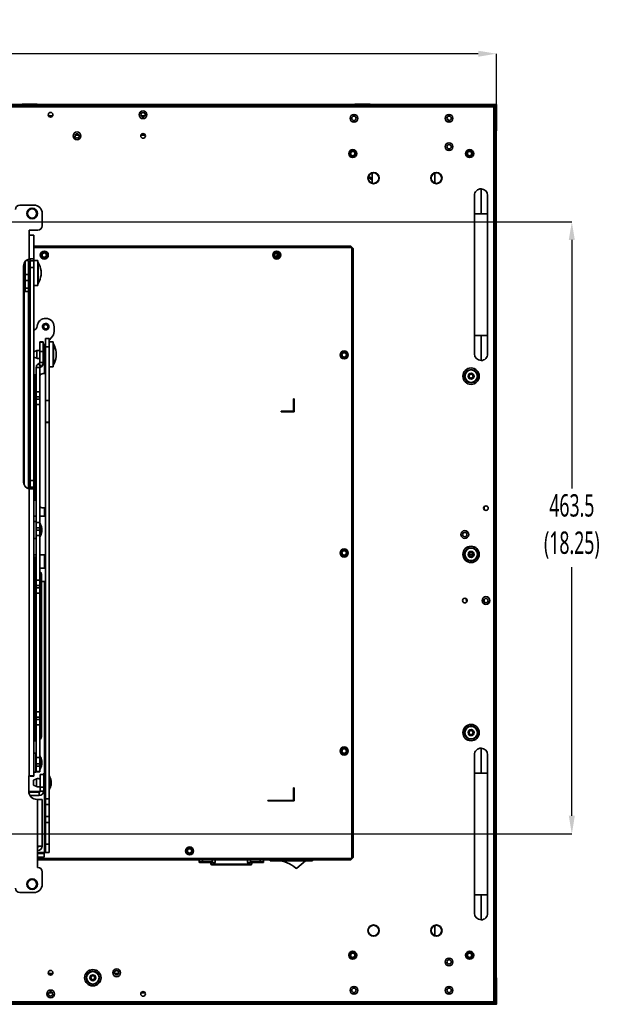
# Model space of a CAD drawing. Header units: millimetres. Extents: x 2 to 1120, y -2 to 861.
# Tile 78 of 226: x 485 to 637, y 237 to 485. Entities that reach past the tile are written whole.
import ezdxf

# ---------------------------------------------------------------- set-up
doc = ezdxf.new("R2010")
doc.units = ezdxf.units.MM
doc.header["$PDSIZE"] = -1
doc.styles.add('SLDTEXTSTYLE0', font='meiryo.ttc', dxfattribs={"width": 0.605})
doc.dimstyles.new('SLDDIMSTYLE0', dxfattribs={"dimtxt": 5.650301, "dimasz": 4.572, "dimexe": 0, "dimexo": 0.0625, "dimgap": 1.412575, "dimtad": 0, "dimtih": 1, "dimtoh": 1, "dimlfac": 3, "dimrnd": 1e-09, "dimzin": 12, "dimdsep": 46, "dimtxsty": 'SLDTEXTSTYLE0', "dimsah": 1, "dimcen": 0.09, "dimadec": 0, "dimazin": 3, "dimtfac": 1, "dimtofl": 0, "dimtmove": 0, "dimatfit": 3, "dimfxl": 1, "dimfrac": 2, "dimtolj": 1, "dimtzin": 12, "dimarcsym": 0})
doc.dimstyles.new('SLDDIMSTYLE1', dxfattribs={"dimtxt": 5.650301, "dimasz": 4.572, "dimexe": 0, "dimexo": 0.0625, "dimgap": 1.412575, "dimtad": 0, "dimtih": 1, "dimtoh": 1, "dimdec": 1, "dimlfac": 3, "dimrnd": 1e-09, "dimzin": 12, "dimdsep": 46, "dimtxsty": 'SLDTEXTSTYLE0', "dimsah": 1, "dimcen": 0.09, "dimadec": 0, "dimazin": 3, "dimtfac": 1, "dimtofl": 0, "dimtmove": 0, "dimatfit": 3, "dimfxl": 1, "dimfrac": 2, "dimtolj": 1, "dimtzin": 12, "dimarcsym": 0})

# ---------------------------------------------------------------- blocks, each defined once
blk = doc.blocks.new('*D34')
at = {"color": 0, "linetype": 'Continuous', "lineweight": -2}
for p, q in [((202.11, 464.02), (202.11, 476.77)), ((206.68, 476.77), (394.28, 476.77)), ((601.19, 476.77), (413.59, 476.77)), ((605.77, 464.02), (605.77, 476.77))]:
    blk.add_line(p, q, dxfattribs=at)
at = {"color": 0}
for points in [[(206.68, 477.53), (206.68, 476.01), (202.11, 476.77)], [(601.19, 476.01), (601.19, 477.53), (605.77, 476.77)]]:
    blk.add_solid(points, dxfattribs=at)
at = {"layer": 'Defpoints', "color": 0}
for p in [(605.77, 476.77), (202.11, 463.96), (605.77, 463.96)]:
    blk.add_point(p, dxfattribs=at)
at = {"color": 0, "lineweight": 18, "insert": (403.94, 485.27), "char_height": 5.65, "attachment_point": 2, "style": 'SLDTEXTSTYLE0'}
blk.add_mtext('\\A1;1210.5\\P(47.66)', dxfattribs=at)
blk = doc.blocks.new('*D37')
at = {"color": 0, "linetype": 'Continuous', "lineweight": -2}
for p, q in [((474.92, 434.32), (624.82, 434.32)), ((624.82, 429.75), (624.82, 366.98)), ((624.82, 284.38), (624.82, 347.15)), ((474.92, 279.8), (624.82, 279.8))]:
    blk.add_line(p, q, dxfattribs=at)
at = {"color": 0}
for points in [[(625.58, 429.75), (624.05, 429.75), (624.82, 434.32)], [(624.05, 284.38), (625.58, 284.38), (624.82, 279.8)]]:
    blk.add_solid(points, dxfattribs=at)
at = {"layer": 'Defpoints', "color": 0}
for p in [(474.86, 434.32), (474.86, 279.8), (624.82, 279.8)]:
    blk.add_point(p, dxfattribs=at)
at = {"color": 0, "lineweight": 18, "insert": (624.82, 365.56), "char_height": 5.65, "attachment_point": 2, "style": 'SLDTEXTSTYLE0'}
blk.add_mtext('\\A1;463.5\\P(18.25)', dxfattribs=at)

msp = doc.modelspace()

# ---------------------------------------------------------------- linework, layer by layer
at = {"color": 7, "linetype": 'Continuous', "lineweight": 35}
for p, q in [((202.7344, 463.3614), (605.1411, 463.3614)), ((604.9053, 463.6947), (202.9701, 463.6947)), ((599.0724, 463.9614), (426.4594, 463.9614)), ((599.0724, 463.9147), (426.4611, 463.9147)), ((486.0777, 464.0674), (486.0777, 464.0407)), ((486.0777, 464.0674), (489.9111, 464.0674)), ((486.0777, 464.0407), (489.9111, 464.0407)), ((489.9111, 464.0407), (489.9111, 464.0674)), ((570.0777, 464.0674), (570.0777, 464.0407)), ((573.9111, 464.0674), (570.0777, 464.0674)), ((570.0777, 464.0407), (573.9111, 464.0407)), ((573.9111, 464.0407), (573.9111, 464.0674)), ((599.0724, 463.988), (599.0724, 463.9347)), ((605.3174, 463.988), (599.0724, 463.988)), ((599.0724, 463.9347), (599.0724, 463.8099)), ((605.3, 463.9347), (599.0724, 463.9347)), ((599.094, 463.6947), (599.0724, 463.8099)), ((605.5546, 463.4949), (605.0879, 463.4949)), ((605.1411, 463.3614), (605.1411, 237.388)), ((605.4611, 463.798), (605.2724, 463.798)), ((605.2724, 463.3099), (605.2724, 463.7766)), ((605.2724, 463.698), (605.2944, 463.698)), ((605.2944, 463.5647), (605.2724, 463.5647)), ((605.2724, 463.498), (605.2944, 463.498)), ((605.6294, 463.8514), (605.2784, 463.8514)), ((605.2944, 463.698), (605.4611, 463.698)), ((605.2944, 463.698), (605.2944, 463.5647)), ((605.4611, 463.5647), (605.2944, 463.5647)), ((605.2944, 463.5647), (605.2944, 463.498)), ((605.2944, 463.498), (605.3944, 463.498)), ((605.6277, 463.938), (605.3013, 463.938)), ((605.3174, 463.988), (605.3174, 463.9614)), ((605.3174, 463.988), (605.7391, 463.988)), ((605.7391, 463.9614), (605.3174, 463.9614)), ((605.4611, 463.5647), (605.3944, 463.498)), ((605.4611, 463.7314), (605.4611, 463.698)), ((605.4611, 463.5647), (605.4611, 463.698)), ((605.4744, 237.6237), (605.4744, 463.1257)), ((605.7127, 463.5225), (605.5546, 463.4949)), ((605.6277, 463.9614), (605.6277, 463.938)), ((605.6294, 463.508), (605.6294, 463.8514)), ((605.7127, 463.5225), (605.7127, 457.2949)), ((605.7391, 463.988), (605.7391, 463.9614)), ((605.7661, 463.961), (605.7394, 463.961)), ((605.7661, 463.5399), (605.7394, 463.5399)), ((605.7661, 463.961), (605.7661, 463.5399)), ((605.7661, 463.5399), (605.7661, 457.2949)), ((492.7409, 461.118), (493.8012, 461.118)), ((516.1111, 461.118), (517.0976, 461.118)), ((500.4488, 456.2314), (499.4267, 456.2314)), ((500.0581, 456.5647), (499.8173, 456.5647)), ((517.1511, 456.2314), (516.0576, 456.2314)), ((516.833, 456.5647), (516.3758, 456.5647)), ((605.5879, 457.2949), (605.4744, 457.3162)), ((605.5879, 457.2949), (605.7127, 457.2949)), ((605.6927, 243.455), (605.6927, 457.2949)), ((605.7394, 243.455), (605.7394, 457.2949)), ((574.4277, 446.6631), (574.4277, 444.0863)), ((590.223, 444.1108), (590.223, 446.6386)), ((601.9077, 442.6547), (601.9077, 436.3214)), ((489.0277, 438.5546), (485.4717, 438.5546)), ((491.1443, 433.3052), (491.1443, 436.4379)), ((600.2411, 436.3214), (600.2411, 405.6547)), ((603.5744, 405.6547), (603.5744, 436.3214)), ((491.1443, 433.3046), (491.1443, 433.3052)), ((487.8881, 432.2046), (490.0437, 432.2046)), ((487.8881, 430.9346), (487.8881, 432.2046)), ((487.8881, 432.204), (490.0437, 432.204)), ((487.8881, 430.9346), (487.8881, 424.9346)), ((489.0277, 424.953), (489.0277, 430.9338)), ((490.0437, 432.204), (490.0437, 432.2046)), ((569.0253, 428.1747), (489.0277, 428.1747)), ((569.2611, 273.5947), (569.2611, 427.8414)), ((569.5944, 273.8304), (569.5944, 427.6057)), ((550.4904, 425.723), (550.0473, 425.492)), ((550.4904, 425.723), (550.4904, 426.4725)), ((550.7633, 425.5967), (550.4904, 425.723)), ((486.4487, 423.2604), (486.4487, 368.5776)), ((486.8289, 421.0386), (486.8289, 424.3289)), ((487.7145, 424.6064), (487.1153, 424.6064)), ((487.7145, 421.0386), (487.7145, 424.6064)), ((488.0532, 423.5481), (487.7145, 423.5481)), ((487.8881, 424.934), (487.8881, 424.9346)), ((488.0532, 419.3147), (488.0532, 423.5481)), ((488.1421, 424.9527), (488.1421, 424.5099)), ((488.1421, 424.5099), (489.0277, 424.5099)), ((488.1421, 422.8213), (488.1421, 424.5099)), ((489.0277, 422.8213), (488.1421, 422.8213)), ((488.1421, 422.8213), (488.1421, 369.0167)), ((488.3033, 424.9527), (489.0277, 424.9527)), ((489.0277, 424.953), (489.0277, 424.9527)), ((489.0277, 424.9527), (489.0277, 424.5099)), ((490.086, 424.6064), (489.0277, 424.6064)), ((489.0277, 424.5099), (489.0277, 422.8213)), ((489.0277, 422.8213), (489.0277, 369.0167)), ((490.086, 424.6064), (490.086, 418.2564)), ((490.1707, 424.0772), (490.086, 424.0772)), ((490.1707, 419.5311), (490.1707, 424.0772)), ((486.8289, 421.0386), (487.7145, 421.0386)), ((486.8289, 419.5312), (486.8289, 421.0386)), ((487.7145, 419.5312), (487.7145, 421.0386)), ((488.1421, 422.4982), (488.0532, 422.4982)), ((488.0532, 420.3646), (488.1421, 420.3646)), ((490.8649, 421.0513), (490.8649, 421.9606)), ((490.8649, 420.9022), (490.8649, 421.0513)), ((486.5266, 416.7574), (486.5266, 419.2771)), ((486.8289, 419.5312), (487.7145, 419.5312)), ((486.8289, 419.5312), (486.8289, 417.5747)), ((487.7145, 417.5747), (487.7145, 419.5312)), ((487.7145, 419.3147), (488.0532, 419.3147)), ((489.0277, 418.2564), (490.086, 418.2564)), ((490.086, 418.7856), (490.1707, 418.7856)), ((490.1707, 418.7856), (490.1707, 419.5311)), ((486.4487, 416.7574), (486.5749, 416.7574)), ((486.4487, 416.7403), (486.5749, 416.7403)), ((486.5749, 416.7574), (486.5749, 416.7403)), ((486.8289, 417.5747), (487.7145, 417.5747)), ((486.8289, 417.5747), (486.8289, 416.7623)), ((486.8289, 416.7623), (487.7145, 416.7623)), ((487.7145, 416.7623), (487.7145, 417.5747)), ((487.7145, 416.7623), (487.7145, 366.9391)), ((494.1466, 406.6072), (494.1466, 407.8471)), ((488.1421, 407.0004), (487.7145, 407.0004)), ((601.9077, 405.6547), (601.9077, 399.3214)), ((491.4195, 404.0285), (490.5339, 404.0285)), ((490.5339, 403.9809), (490.5339, 404.0285)), ((490.5339, 403.9809), (491.4195, 403.9809)), ((490.5339, 403.9809), (490.5339, 401.5501)), ((491.4195, 403.9809), (491.4195, 404.0285)), ((491.4195, 401.5501), (491.4195, 403.9809)), ((491.7582, 402.9702), (491.4195, 402.9702)), ((491.7582, 400.2718), (491.7582, 402.9702)), ((491.9166, 403.5004), (491.991, 403.5748)), ((491.991, 404.8837), (491.991, 402.7671)), ((491.991, 404.8837), (492.8766, 404.8837)), ((491.991, 389.2542), (491.991, 402.7671)), ((491.991, 402.7671), (492.8766, 402.7671)), ((492.8766, 404.4604), (493.5267, 405.1104)), ((492.8766, 402.7671), (492.8766, 404.8837)), ((493.9349, 404.0285), (492.8766, 404.0285)), ((492.8766, 389.2542), (492.8766, 402.7671)), ((493.9349, 404.0285), (493.9349, 397.6785)), ((494.0196, 403.4993), (493.9349, 403.4993)), ((494.0196, 398.2077), (494.0196, 403.4993)), ((489.7897, 401.8123), (489.0277, 401.5452)), ((490.5339, 401.5501), (491.4195, 401.5501)), ((490.5339, 401.5501), (490.5339, 398.8447)), ((491.4195, 401.5501), (491.4195, 398.8447)), ((491.7582, 402.3437), (491.991, 402.3437)), ((491.8183, 401.6473), (491.7582, 401.6473)), ((491.7582, 398.7368), (491.7582, 400.2718)), ((491.991, 401.9203), (491.8183, 401.9203)), ((491.8183, 401.9203), (491.8183, 400.8542)), ((491.8183, 400.8542), (491.8183, 399.7867)), ((494.7139, 400.3243), (494.7139, 401.3827)), ((489.0277, 400.1618), (489.7897, 399.8947)), ((490.3872, 398.6146), (490.3029, 398.5753)), ((490.3029, 398.5753), (490.6772, 397.773)), ((490.3872, 398.6146), (490.7615, 397.8123)), ((490.5339, 398.8447), (491.4195, 398.8447)), ((490.7615, 397.8123), (490.6772, 397.773)), ((490.6772, 397.773), (490.6772, 397.6094)), ((490.7615, 397.8123), (490.7615, 397.6487)), ((491.4195, 398.8447), (491.4195, 398.7804)), ((491.4195, 398.7368), (491.4195, 398.7804)), ((491.4195, 398.7368), (491.7582, 398.7368)), ((491.4195, 398.7368), (491.4195, 398.6811)), ((491.7582, 400.0598), (491.8183, 400.0598)), ((491.8183, 399.7867), (491.991, 399.7867)), ((493.9349, 398.2077), (494.0196, 398.2077)), ((488.1421, 395.6723), (487.7145, 395.6723)), ((489.3909, 395.6723), (489.0277, 395.6723)), ((489.3909, 395.6723), (489.3909, 364.0814)), ((489.6449, 397.5429), (490.5305, 397.5429)), ((489.6449, 397.5429), (489.6449, 391.4407)), ((490.5305, 397.5429), (490.5305, 391.4407)), ((490.7615, 397.6487), (490.6772, 397.6094)), ((491.3983, 395.9937), (491.737, 395.9937)), ((491.991, 395.9937), (491.737, 395.9937)), ((492.8766, 397.6785), (493.9349, 397.6785)), ((489.6449, 391.4407), (490.5305, 391.4407)), ((489.6449, 391.4407), (489.6449, 390.1313)), ((490.5305, 390.1313), (490.5305, 391.4407)), ((489.6449, 390.1313), (490.5305, 390.1313)), ((489.6449, 390.1313), (489.6449, 389.5322)), ((489.6449, 389.5322), (490.5305, 389.5322)), ((489.6449, 389.5322), (489.6449, 388.2228)), ((489.6449, 388.2228), (490.5305, 388.2228)), ((489.6449, 358.4166), (489.6449, 388.2228)), ((490.5305, 390.1313), (490.5305, 389.5322)), ((490.5305, 388.2228), (490.5305, 389.5322)), ((490.5305, 358.4166), (490.5305, 388.2228)), ((491.991, 389.2542), (492.8766, 389.2542)), ((491.991, 383.7816), (491.991, 389.2542)), ((492.8766, 383.7816), (492.8766, 389.2542)), ((554.5944, 389.6747), (554.5944, 386.6747)), ((554.7611, 389.6747), (554.5944, 389.6747)), ((554.7611, 386.508), (554.7611, 389.6747)), ((554.4277, 386.508), (551.4277, 386.508)), ((551.4277, 386.508), (551.4277, 386.3414)), ((551.4277, 386.3414), (554.5944, 386.3414)), ((491.991, 383.7816), (492.8766, 383.7816)), ((491.991, 383.7816), (491.991, 383.6524)), ((491.991, 383.6524), (492.8766, 383.6524)), ((491.991, 288.6665), (491.991, 383.6524)), ((492.8766, 383.6524), (492.8766, 383.7816)), ((492.8766, 288.6665), (492.8766, 383.6524)), ((488.1421, 369.0167), (489.0277, 369.0167)), ((488.1421, 367.326), (488.1421, 369.0167)), ((489.0277, 369.0167), (489.0277, 367.326)), ((487.8881, 366.9034), (487.8881, 294.4096)), ((488.1421, 367.326), (489.0277, 367.326)), ((488.1421, 367.326), (488.1421, 366.8832)), ((489.0277, 367.326), (489.0277, 366.8835)), ((489.0277, 294.4088), (489.0277, 366.8835)), ((489.0277, 364.0814), (489.3909, 364.0814)), ((489.3909, 364.0566), (489.0277, 364.0566)), ((489.3909, 364.0814), (489.3909, 364.0566)), ((491.737, 362.1271), (491.3983, 362.1271)), ((491.737, 362.1271), (491.737, 360.0104)), ((491.737, 362.1271), (491.991, 362.1271)), ((602.696, 362.4185), (602.696, 361.6642)), ((489.6449, 358.631), (489.0277, 358.631)), ((489.6449, 360.0104), (489.505, 360.0104)), ((489.6449, 358.4166), (490.5305, 358.4166)), ((489.6449, 358.4166), (489.6449, 357.0975)), ((491.737, 360.0104), (490.5305, 360.0104)), ((490.5305, 357.0975), (490.5305, 358.4166)), ((490.6152, 358.1822), (490.5305, 358.1822)), ((490.6152, 354.8465), (490.6152, 358.1822)), ((491.991, 360.0104), (491.737, 360.0104)), ((489.6449, 357.0975), (490.5305, 357.0975)), ((489.6449, 357.0975), (489.6449, 356.4893)), ((489.6449, 356.4893), (490.5305, 356.4893)), ((489.6449, 356.4893), (489.6449, 355.1702)), ((490.5305, 357.0975), (490.5305, 356.4893)), ((490.5305, 355.1702), (490.5305, 356.4893)), ((491.0411, 357.0011), (491.0411, 356.0275)), ((489.0277, 354.3976), (489.6449, 354.3976)), ((489.6449, 355.1702), (490.5305, 355.1702)), ((489.6449, 355.1702), (489.6449, 343.8118)), ((490.5305, 355.1702), (490.5305, 343.8118)), ((490.5305, 354.8464), (490.6152, 354.8464)), ((489.0277, 350.2737), (489.6449, 350.2737)), ((489.3909, 349.6937), (489.0277, 349.6937)), ((489.3909, 349.6937), (489.3909, 303.4409)), ((490.5305, 350.2737), (491.737, 350.2737)), ((491.737, 350.2737), (491.737, 346.8871)), ((491.737, 350.2737), (491.991, 350.2737)), ((598.8944, 350.3647), (599.3944, 350.3647)), ((599.3944, 350.3647), (599.8944, 350.3647)), ((491.737, 346.8871), (490.5305, 346.8871)), ((491.991, 346.8871), (491.737, 346.8871)), ((489.6449, 343.8118), (490.5305, 343.8118)), ((489.6449, 343.8118), (489.6449, 342.5024)), ((490.5305, 342.5024), (490.5305, 343.8118)), ((490.9327, 345.3738), (490.9327, 343.7296)), ((490.9327, 310.0571), (490.9327, 343.7296)), ((490.9327, 343.5004), (491.737, 343.5004)), ((491.737, 343.5004), (491.991, 343.5004)), ((489.6449, 342.5024), (490.5305, 342.5024)), ((489.6449, 342.5024), (489.6449, 341.9033)), ((489.6449, 341.9033), (490.5305, 341.9033)), ((489.6449, 341.9033), (489.6449, 340.5939)), ((489.6449, 340.5939), (490.5305, 340.5939)), ((489.6449, 310.5973), (489.6449, 340.5939)), ((490.5305, 342.5024), (490.5305, 341.9033)), ((490.5305, 340.5939), (490.5305, 341.9033)), ((490.5305, 310.5973), (490.5305, 340.5939)), ((598.1944, 338.5243), (598.3611, 338.5243)), ((598.3611, 338.5243), (598.3439, 338.9377)), ((598.3611, 338.5234), (598.3611, 338.5243)), ((602.696, 339.0312), (602.696, 338.3848)), ((489.6449, 310.5973), (490.5305, 310.5973)), ((489.6449, 310.5973), (489.6449, 309.2781)), ((489.6449, 309.2781), (490.5305, 309.2781)), ((489.6449, 309.2781), (489.6449, 308.67)), ((489.6449, 308.67), (490.5305, 308.67)), ((489.6449, 308.67), (489.6449, 307.3508)), ((490.5305, 309.2781), (490.5305, 310.5973)), ((490.5305, 309.2781), (490.5305, 308.67)), ((490.5305, 307.3508), (490.5305, 308.67)), ((490.9327, 304.3421), (490.9327, 310.0571)), ((489.6449, 307.3508), (490.5305, 307.3508)), ((489.6449, 307.3508), (489.6449, 299.0874)), ((490.5305, 307.3508), (490.5305, 299.0874)), ((489.0277, 303.4409), (489.3909, 303.4409)), ((489.3909, 303.4161), (489.0277, 303.4161)), ((489.3909, 303.4409), (489.3909, 303.4161)), ((489.6449, 303.2837), (489.0277, 303.2837)), ((601.9077, 301.428), (601.9077, 295.0947)), ((489.5568, 300.1847), (489.0277, 300.1847)), ((489.5568, 300.1847), (489.5568, 295.4011)), ((489.6449, 298.5866), (489.5568, 298.5866)), ((489.6449, 299.0874), (490.5305, 299.0874)), ((489.6449, 299.0874), (489.6449, 297.4732)), ((490.6152, 299.4608), (490.5305, 299.4608)), ((490.5305, 297.4732), (490.5305, 299.0874)), ((490.6152, 296.125), (490.6152, 299.4608)), ((489.5568, 296.9991), (489.6449, 296.9991)), ((489.6449, 297.4732), (490.5305, 297.4732)), ((489.6449, 296.873), (489.6449, 297.4732)), ((489.6449, 296.873), (490.5305, 296.873)), ((489.6449, 295.5519), (489.6449, 296.873)), ((490.5305, 296.873), (490.5305, 297.4732)), ((490.5305, 295.5519), (490.5305, 296.873)), ((490.5305, 296.125), (490.6152, 296.125)), ((491.0419, 297.3103), (491.0419, 298.2755)), ((487.7577, 294.4096), (487.8881, 294.4096)), ((487.7577, 290.5996), (487.7577, 294.4096)), ((487.7577, 294.409), (487.8881, 294.409)), ((487.8881, 294.409), (487.8881, 294.4096)), ((488.1421, 294.4088), (489.0277, 294.4088)), ((488.1421, 294.4059), (488.1421, 294.4088)), ((488.1421, 294.4059), (489.0277, 294.4059)), ((489.6825, 293.6699), (488.9142, 293.3185)), ((489.0277, 295.4011), (489.5568, 295.4011)), ((489.0277, 294.4059), (489.0277, 294.4088)), ((489.6449, 295.5519), (490.5305, 295.5519)), ((489.6449, 295.5519), (489.6449, 295.4628)), ((489.6449, 295.4628), (490.5305, 295.4628)), ((490.5305, 295.5519), (490.5305, 295.4628)), ((491.5245, 294.8173), (490.6389, 294.8173)), ((490.6389, 294.8173), (490.6389, 291.5809)), ((491.991, 295.0922), (491.5245, 295.0922)), ((491.5245, 294.1952), (491.5245, 295.0922)), ((491.5245, 291.5809), (491.5245, 294.1952)), ((492.9613, 294.3683), (492.8766, 294.3683)), ((492.9613, 291.0325), (492.9613, 294.3683)), ((600.2411, 295.0947), (600.2411, 264.428)), ((603.5744, 264.428), (603.5744, 295.0947)), ((488.9142, 293.3185), (488.9142, 292.0823)), ((488.9142, 292.0823), (489.6825, 291.7309)), ((490.6389, 291.5809), (491.5245, 291.5809)), ((490.6389, 291.5809), (490.6389, 290.6041)), ((491.5245, 291.5809), (491.5245, 290.6041)), ((492.8766, 291.0325), (492.9613, 291.0325)), ((493.388, 292.2178), (493.388, 293.183)), ((554.5944, 291.428), (554.5944, 288.428)), ((554.7611, 291.428), (554.5944, 291.428)), ((554.7611, 288.2614), (554.7611, 291.428)), ((487.7615, 290.4728), (490.3849, 290.4728)), ((490.3849, 290.3501), (487.7724, 290.3501)), ((490.3849, 289.4647), (488.0877, 289.4647)), ((489.8743, 288.4829), (490.0047, 288.4829)), ((490.0047, 276.7109), (490.0047, 288.4829)), ((490.3849, 290.3501), (490.3849, 290.4728)), ((490.3849, 290.3501), (490.3849, 289.4647)), ((490.6389, 290.6041), (491.5245, 290.6041)), ((491.1443, 276.7101), (491.1443, 288.4822)), ((491.5245, 290.3086), (491.5245, 290.6041)), ((491.5245, 290.3086), (491.991, 290.3086)), ((491.991, 288.6665), (492.8766, 288.6665)), ((491.991, 288.6665), (491.991, 287.1698)), ((492.8766, 287.1698), (492.8766, 288.6665)), ((491.991, 287.1698), (492.8766, 287.1698)), ((491.991, 287.1698), (491.991, 284.1764)), ((492.8766, 287.1698), (492.8766, 284.1764)), ((554.4277, 288.2614), (548.0944, 288.2614)), ((548.0944, 288.2614), (548.0944, 288.0947)), ((548.0944, 288.0947), (554.5944, 288.0947)), ((491.991, 284.1764), (492.8766, 284.1764)), ((491.991, 284.1764), (491.991, 282.6797)), ((492.8766, 282.6797), (492.8766, 284.1764)), ((491.991, 282.6797), (492.8766, 282.6797)), ((491.991, 282.6797), (491.991, 277.2064)), ((492.8766, 282.6797), (492.8766, 277.2064)), ((490.0047, 271.3379), (490.0047, 276.7109)), ((490.2587, 276.7101), (491.1443, 276.7101)), ((490.2587, 276.7092), (490.2587, 276.7101)), ((490.2587, 276.7092), (491.1443, 276.7092)), ((491.1443, 276.7101), (491.1443, 276.7092)), ((491.1443, 276.7092), (491.1443, 276.7064)), ((491.1443, 276.7064), (491.1443, 276.7053)), ((491.1443, 276.7053), (491.1443, 276.7044)), ((491.991, 277.2064), (492.8766, 277.2064)), ((491.991, 277.2064), (491.991, 275.0897)), ((492.8766, 275.0897), (492.8766, 277.2064)), ((491.6066, 274.8324), (490.0047, 274.8324)), ((490.0047, 273.9467), (491.6066, 273.9467)), ((491.6066, 275.0897), (491.737, 275.0897)), ((491.6066, 275.0864), (491.6066, 275.0897)), ((491.6066, 275.0864), (491.6066, 274.8324)), ((491.6066, 274.8324), (491.6066, 273.9467)), ((491.991, 275.0897), (491.737, 275.0897)), ((491.991, 275.0897), (492.8766, 275.0897)), ((490.0047, 273.2614), (569.0253, 273.2614)), ((490.0437, 271.3379), (490.0047, 271.3379)), ((530.7611, 273.2614), (530.7611, 272.6947)), ((530.7611, 272.6947), (531.6457, 272.6947)), ((531.6457, 272.6947), (534.0423, 272.6947)), ((531.7444, 272.528), (533.7912, 272.528)), ((533.7277, 272.528), (533.7277, 272.1614)), ((533.7277, 272.1614), (534.7277, 272.1614)), ((534.0423, 272.6947), (534.1226, 272.6947)), ((534.1226, 272.528), (534.1226, 272.6947)), ((534.7277, 272.528), (534.1226, 272.528)), ((534.7277, 272.1614), (534.7277, 272.528)), ((534.8312, 272.528), (534.7277, 272.528)), ((534.7277, 271.9947), (534.7277, 272.1614)), ((534.7277, 272.1614), (543.0611, 272.1614)), ((534.7277, 271.9947), (543.0611, 271.9947)), ((543.0611, 272.528), (542.9576, 272.528)), ((543.0611, 272.528), (543.0611, 272.1614)), ((543.6662, 272.528), (543.0611, 272.528)), ((543.0611, 272.1614), (543.0611, 271.9947)), ((543.0611, 272.1614), (544.0611, 272.1614)), ((543.6662, 272.6947), (543.6662, 272.528)), ((543.6662, 272.6947), (543.7465, 272.6947)), ((543.7465, 272.6947), (546.143, 272.6947)), ((543.9976, 272.528), (546.0444, 272.528)), ((544.0611, 272.1614), (544.0611, 272.528)), ((546.143, 272.6947), (547.0277, 272.6947)), ((547.0277, 272.6947), (547.0277, 273.2614)), ((548.6611, 272.9947), (548.6611, 273.2614)), ((548.6611, 272.9947), (559.3944, 272.9947)), ((557.5611, 272.9947), (555.3724, 271.0963)), ((559.3944, 272.9947), (559.3944, 273.2614)), ((491.1443, 267.1046), (491.1443, 270.2373)), ((491.1443, 267.104), (491.1443, 267.1046)), ((485.4717, 264.9879), (489.0277, 264.9879)), ((485.4717, 264.9873), (485.4717, 264.9879)), ((485.4717, 264.9873), (489.0277, 264.9873)), ((489.0277, 264.9873), (489.0277, 264.9879)), ((601.9077, 264.428), (601.9077, 258.0947)), ((590.223, 254.1108), (590.223, 256.6386)), ((492.7322, 244.498), (493.8099, 244.498)), ((493.0967, 244.1647), (493.4454, 244.1647)), ((509.4351, 244.498), (510.4403, 244.498)), ((605.4744, 243.4338), (605.5879, 243.455)), ((605.7127, 243.455), (605.5879, 243.455)), ((605.7127, 237.2274), (605.7127, 243.455)), ((605.7661, 237.21), (605.7661, 243.455)), ((493.7643, 239.6314), (492.7778, 239.6314)), ((517.1345, 239.6314), (516.0742, 239.6314)), ((605.1411, 237.388), (202.7344, 237.388)), ((202.9701, 237.0547), (604.9053, 237.0547)), ((599.0729, 236.788), (434.1594, 236.788)), ((434.1611, 236.8347), (599.0729, 236.8347)), ((599.0945, 237.0547), (599.0729, 236.9395)), ((599.0729, 236.9395), (599.0729, 236.8147)), ((605.3005, 236.8147), (599.0729, 236.8147)), ((605.3179, 236.7614), (599.0729, 236.7614)), ((605.0879, 237.255), (605.5546, 237.255)), ((605.2729, 236.9728), (605.2729, 237.4395)), ((605.3005, 236.8147), (605.2729, 236.9728)), ((605.2895, 236.878), (605.6294, 236.878)), ((605.3179, 236.7614), (605.3179, 236.788)), ((605.5546, 237.255), (605.7127, 237.2274)), ((605.6294, 236.878), (605.6294, 237.242)), ((605.7391, 236.7614), (605.7391, 236.788)), ((605.7661, 237.21), (605.7394, 237.21)), ((605.7661, 236.7884), (605.7394, 236.7884))]:
    msp.add_line(p, q, dxfattribs=at)
at = {"color": 8, "linetype": 'Continuous', "lineweight": 35}
for p, q in [((605.2724, 463.7314), (605.4611, 463.7314)), ((600.2411, 436.3214), (601.9077, 436.3214)), ((601.9077, 436.3214), (603.5744, 436.3214)), ((569.2611, 427.8414), (489.0277, 427.8414)), ((488.3173, 424.953), (489.0277, 424.953)), ((486.5749, 416.7403), (486.5749, 367.9362)), ((601.9077, 405.6547), (600.2411, 405.6547)), ((603.5744, 405.6547), (601.9077, 405.6547)), ((489.7897, 401.8123), (489.7897, 401.6276)), ((489.7897, 401.6276), (489.7897, 399.8947)), ((491.737, 398.7368), (491.737, 395.9937)), ((490.5305, 343.7296), (490.9327, 343.7296)), ((491.737, 343.5004), (491.737, 295.0922)), ((598.1944, 338.5243), (598.0935, 339.2039)), ((598.1944, 338.2713), (598.1944, 338.5243)), ((490.9327, 310.0571), (490.5305, 310.0571)), ((489.6825, 293.6699), (489.6825, 291.7309)), ((600.2411, 295.0947), (601.9077, 295.0947)), ((601.9077, 295.0947), (603.5744, 295.0947)), ((491.737, 290.3086), (491.737, 275.0897)), ((491.6066, 275.0864), (490.0047, 275.0864)), ((490.0047, 273.5947), (569.2611, 273.5947)), ((531.6457, 272.6947), (531.6457, 273.2614)), ((534.0423, 272.6947), (534.0423, 273.2614)), ((534.8312, 272.528), (534.8312, 273.2614)), ((542.9576, 273.2614), (542.9576, 272.528)), ((543.7465, 272.6947), (543.7465, 273.2614)), ((546.143, 272.6947), (546.143, 273.2614)), ((601.9077, 264.428), (600.2411, 264.428)), ((603.5744, 264.428), (601.9077, 264.428))]:
    msp.add_line(p, q, dxfattribs=at)
at = {"color": 7, "linetype": 'Continuous', "lineweight": 35, "flags": 128}
for points in [[(574.4277, 444.8844), (573.9788, 445.1595), (573.4382, 445.4123)], [(573.4914, 445.7493), (574.1378, 445.4525), (574.4277, 445.2832)], [(486.4487, 419.846), (486.4859, 419.69), (486.5266, 419.2771)], [(489.3909, 364.0566), (489.6132, 364.0572), (489.6449, 364.0574)], [(489.3909, 303.4161), (489.6132, 303.4167), (489.6449, 303.4169)], [(531.7444, 272.528), (531.7251, 272.5312), (531.7066, 272.5407), (531.6896, 272.5561), (531.6746, 272.5769), (531.6624, 272.6021), (531.6532, 272.6309), (531.6476, 272.6622), (531.6457, 272.6947)], [(546.0444, 272.528), (546.0637, 272.5312), (546.0822, 272.5407), (546.0992, 272.5561), (546.1142, 272.5769), (546.1264, 272.6021), (546.1355, 272.6309), (546.1411, 272.6622), (546.143, 272.6947)]]:
    msp.add_lwpolyline(points, dxfattribs=at)
at = {"color": 7, "linetype": 'Continuous', "lineweight": 35}
for centre, radius in [((493.2711, 461.3614), 0.5833), ((516.6044, 461.3614), 0.9833), ((516.6044, 461.3614), 0.55), ((569.8227, 460.4614), 0.9833), ((569.8227, 460.4614), 0.55), ((593.8227, 460.4614), 0.9833), ((593.8227, 460.4614), 0.55), ((499.9377, 456.028), 0.9833), ((499.9377, 456.028), 0.55), ((516.6044, 456.028), 0.5833), ((569.5277, 451.5647), 1.0167), ((593.8227, 453.2947), 0.9833), ((593.8227, 453.2947), 0.55), ((599.0277, 451.5647), 1.0167), ((569.5277, 451.5647), 0.7562), ((569.5277, 451.5647), 0.55), ((599.0277, 451.5647), 0.7562), ((599.0277, 451.5647), 0.55), ((574.7711, 445.3747), 1.4167), ((574.7711, 445.3747), 1.3333), ((590.6477, 445.3747), 1.4167), ((590.6477, 445.3747), 1.3333), ((488.6043, 436.4379), 1.3476), ((488.6043, 436.4379), 1.1515), ((491.6811, 425.9414), 1.0167), ((491.6811, 425.9414), 0.7562), ((491.6811, 425.9414), 0.55), ((550.3477, 425.9414), 1.0167), ((550.3477, 425.9414), 0.7562), ((550.3477, 425.9414), 0.55), ((492.0299, 407.8471), 0.5478), ((567.3611, 400.718), 1.0167), ((567.3611, 400.718), 0.7562), ((567.3611, 400.718), 0.55), ((599.3944, 395.3647), 2.0667), ((599.3944, 395.3647), 1.6747), ((599.3944, 395.3647), 1.5768), ((599.3944, 395.3647), 0.75), ((599.3944, 395.3647), 0.5), ((603.1411, 362.0414), 0.5833), ((597.8077, 355.3747), 0.9833), ((597.8077, 355.3747), 0.55), ((567.3611, 350.718), 1.0167), ((567.3611, 350.718), 0.7562), ((567.3611, 350.718), 0.55), ((599.3944, 350.3647), 2.0667), ((599.3944, 350.3647), 1.6747), ((599.3944, 350.3647), 1.5768), ((599.3944, 350.3647), 0.75), ((599.3944, 350.3647), 0.5), ((597.8077, 338.708), 0.5833), ((603.1411, 338.708), 0.9833), ((603.1411, 338.708), 0.55), ((599.3944, 305.3647), 2.0667), ((599.3944, 305.3647), 1.6747), ((599.3944, 305.3647), 1.5768), ((599.3944, 305.3647), 0.75), ((599.3944, 305.3647), 0.5), ((567.3611, 300.718), 1.0167), ((567.3611, 300.718), 0.7562), ((567.3611, 300.718), 0.55), ((528.3477, 275.4947), 1.0167), ((528.3477, 275.4947), 0.7562), ((528.3477, 275.4947), 0.55), ((488.6043, 267.1046), 1.3476), ((488.6043, 267.1046), 1.1515), ((574.7711, 255.3747), 1.4167), ((574.7711, 255.3747), 1.3333), ((590.6477, 255.3747), 1.4167), ((590.6477, 255.3747), 1.3333), ((569.5277, 249.1647), 1.0167), ((569.5277, 249.1647), 0.7562), ((569.5277, 249.1647), 0.55), ((599.0277, 249.1647), 1.0167), ((599.0277, 249.1647), 0.7562), ((599.0277, 249.1647), 0.55), ((593.8227, 247.4547), 0.9833), ((593.8227, 247.4547), 0.55), ((493.2711, 244.7214), 0.5833), ((503.9277, 243.4647), 2.0667), ((503.9277, 243.4647), 1.6747), ((503.9277, 243.4647), 1.5768), ((503.9277, 243.4647), 0.75), ((503.9277, 243.4647), 0.6667), ((503.9277, 243.4647), 0.5), ((509.9377, 244.7214), 0.9833), ((509.9377, 244.7214), 0.55), ((569.8227, 240.288), 0.9833), ((593.8227, 240.288), 0.9833), ((493.2711, 239.388), 0.9833), ((493.2711, 239.388), 0.55), ((516.6044, 239.388), 0.5833), ((569.8227, 240.288), 0.55), ((593.8227, 240.288), 0.55)]:
    msp.add_circle(centre, radius, dxfattribs=at)
for centre, radius, start, end in [((605.7391, 463.7766), 0.4667, 160.195511, 180), ((605.7391, 463.961), 0.027, 0.000887, 90), ((605.7391, 463.961), 0.000333, 0.130357, 90), ((592.4277, 458.9647), 1.6667, 34.6321, 59.395109), ((601.9077, 440.988), 1.6667, 90, 180.019558), ((601.9077, 440.988), 1.6667, 0.018976, 90), ((485.4717, 437.4539), 1.1007, 89.999994, 179.999994), ((489.0277, 436.4379), 2.1167, 0.000006, 90.000006), ((490.0437, 433.3052), 1.1007, 269.999994, 359.999994), ((490.0437, 433.3046), 1.1007, 269.999994, 359.999994), ((488.173, 0.4996), 430.4351, 89.886228, 90.037924), ((488.1421, 423.2604), 1.6933, 98.626919, 179.999995), ((488.1421, 423.2598), 1.6933, 98.626919, 179.999995), ((488.4769, 216.6114), 208.3423, 89.848535, 90.034833), ((484.5776, 421.0705), 6.35, 8.057378, 28.261603), ((486.2768, 421.4314), 1.016, 57.085636, 80.25763), ((486.2768, 421.4314), 1.016, 279.74237, 302.914364), ((484.5776, 421.7923), 6.35, 331.738397, 351.942622), ((486.8597, 431.5072), 14.7696, 268.89512, 273.317937), ((486.6383, 420.0487), 3.2919, 268.89512, 273.317937), ((488.862, 408.0587), 1.0583, 279.005305, 356.177446), ((492.0299, 407.8471), 2.1167, 0, 176.177446), ((492.0299, 407.8471), 0.6325, 173.454238, 219.085854), ((492.0299, 407.8471), 0.8043, 189.768009, 234.686717), ((492.0299, 406.6072), 2.1167, 315, 0), ((492.6649, 402.752), 1.0583, 135, 168.104298), ((488.4266, 400.4926), 6.35, 8.057378, 28.261603), ((490.1257, 400.8535), 1.016, 66.314361, 109.31713), ((488.4266, 401.2144), 6.35, 331.738397, 351.942622), ((601.9077, 400.988), 1.6667, 180.018976, 270), ((601.9077, 400.988), 1.6667, 270, 0.018976), ((490.784, 397.5428), 1.1391, 114.984846, 179.99478), ((490.1257, 400.8535), 1.016, 250.68287, 270), ((490.1257, 400.8535), 1.016, 270, 293.685639), ((490.28, 398.8448), 0.2539, 294.984846, 359.99478), ((490.7844, 397.5428), 0.2539, 114.984846, 179.99478), ((490.2804, 398.8448), 1.1391, 294.984846, 359.99478), ((490.2804, 398.6812), 1.1391, 294.984846, 359.99478), ((489.4543, 397.9449), 2.2736, 268.400791, 274.807665), ((490.7844, 397.3792), 0.2539, 114.984846, 179.99478), ((491.3983, 394.8931), 1.1007, 90, 142.041971), ((554.4277, 386.6747), 0.1667, 270, 0), ((554.5944, 386.508), 0.1667, 270, 0), ((488.1421, 368.5776), 1.6933, 180.000005, 261.373081), ((488.4769, 158.5419), 208.3423, 89.848535, 90.034833), ((489.4543, 366.3541), 2.2736, 268.400791, 274.807665), ((491.3983, 363.2277), 1.1007, 217.958029, 270), ((489.505, 361.0687), 1.0583, 243.191268, 270), ((486.8898, 356.1715), 4.2333, 11.301609, 28.357637), ((486.8898, 356.8571), 4.2333, 331.642363, 348.698391), ((489.4543, 351.9664), 2.2736, 268.400791, 274.807665), ((489.4543, 305.7136), 2.2736, 268.400791, 274.807665), ((489.8743, 304.3421), 1.0583, 308.316134, 0), ((601.9077, 299.7614), 1.6667, 90, 180.019558), ((601.9077, 299.7614), 1.6667, 0.018976, 90), ((486.8898, 297.4501), 4.2333, 11.243186, 28.357637), ((486.8898, 298.1357), 4.2333, 331.642363, 348.756814), ((488.173, -136.0254), 430.4351, 89.886228, 90.037924), ((487.9516, 198.4725), 95.9365, 89.886228, 90.037924), ((490.0902, 292.7787), 0.98, 55.952633, 114.581696), ((489.2359, 292.3576), 4.2333, 11.243186, 28.357637), ((490.0902, 292.6221), 0.98, 245.418304, 304.047367), ((489.2359, 293.0432), 4.2333, 331.642363, 348.756814), ((489.8743, 290.5996), 2.1167, 180.000006, 270.000006), ((490.2896, -141.952), 430.4351, 89.886228, 90.037924), ((490.3849, 290.7267), 0.254, 269.994656, 359.994655), ((490.385, 290.6042), 1.1395, 269.994656, 359.994655), ((490.3849, 290.6041), 0.254, 269.994656, 359.994655), ((554.4277, 288.428), 0.1667, 270, 0), ((554.5944, 288.2614), 0.1667, 270, 0), ((490.2896, -153.7241), 430.4351, 89.886228, 90.037924), ((490.0682, 180.7738), 95.9365, 89.886228, 90.037924), ((490.0047, 276.7092), 1.1396, 269.999994, 359.999994), ((490.0047, 276.7092), 0.254, 269.999994, 359.999994), ((490.0047, 276.7064), 1.1396, 269.999994, 359.999994), ((490.0047, 276.7053), 1.1396, 269.999994, 359.999994), ((490.0047, 276.7044), 1.1396, 269.999994, 359.999994), ((490.0437, 270.2373), 1.1007, 0.000006, 90.000006), ((530.9277, 272.6947), 0.1667, 180, 270), ((533.8944, 272.1614), 0.1667, 180, 270), ((534.3143, 272.6943), 0.272, 179.908059, 191.910423), ((543.4745, 272.6943), 0.272, 348.089577, 0.091941), ((543.8944, 272.1614), 0.1667, 270, 0), ((546.8611, 272.6947), 0.1667, 270, 0), ((550.4944, 266.328), 6.6667, 45.742907, 90), ((555.2632, 271.2222), 0.1667, 225.742907, 310.9387), ((485.4717, 266.0886), 1.1007, 180.000006, 270.000006), ((485.4717, 266.088), 1.1007, 180.000006, 270.000006), ((489.0277, 267.1046), 2.1167, 269.999994, 359.999994), ((489.0277, 267.104), 2.1167, 269.999994, 359.999994), ((601.9077, 259.7614), 1.6667, 180.018976, 270), ((601.9077, 259.7614), 1.6667, 270, 0.018976)]:
    msp.add_arc(centre, radius, start, end, dxfattribs=at)
for points in [[(605.1411, 463.3614), (605.1214, 463.4051), (605.0821, 463.4924), (605.0232, 463.6026), (604.9643, 463.6797), (604.925, 463.6897), (604.9053, 463.6947)], [(605.4744, 463.1257), (605.4694, 463.1453), (605.4594, 463.1846), (605.3823, 463.2435), (605.2721, 463.3025), (605.1847, 463.3417), (605.1411, 463.3614)], [(605.4611, 463.7314), (605.4611, 463.7401), (605.4611, 463.7576), (605.4611, 463.7796), (605.4611, 463.795), (605.4611, 463.797), (605.4611, 463.798)], [(605.7394, 463.5399), (605.7394, 463.5619), (605.7394, 463.606), (605.7394, 463.709), (605.7394, 463.8295), (605.7394, 463.9172), (605.7394, 463.961)], [(605.7127, 458.848), (605.7162, 458.848), (605.7232, 458.848), (605.732, 458.848), (605.7382, 458.848), (605.739, 458.848), (605.7394, 458.848)], [(605.7127, 457.2949), (605.7197, 457.2949), (605.7337, 457.2949), (605.7513, 457.2949), (605.7636, 457.2949), (605.7653, 457.2949), (605.7661, 457.2949)], [(569.2611, 427.8414), (569.2414, 427.8851), (569.2021, 427.9724), (569.1432, 428.0826), (569.0843, 428.1597), (569.045, 428.1697), (569.0253, 428.1747)], [(569.5944, 427.6057), (569.5894, 427.6253), (569.5794, 427.6646), (569.5023, 427.7235), (569.3921, 427.7825), (569.3047, 427.8217), (569.2611, 427.8414)], [(598.7277, 395.3647), (598.7377, 395.452), (598.7578, 395.6265), (598.9119, 395.8484), (599.1323, 395.9967), (599.3944, 396.0487), (599.6565, 395.9967), (599.8768, 395.8484), (600.031, 395.6265), (600.051, 395.452), (600.0611, 395.3647)], [(600.0611, 395.3647), (600.051, 395.2775), (600.031, 395.1029), (599.8768, 394.881), (599.6565, 394.7328), (599.3944, 394.6807), (599.1323, 394.7328), (598.9119, 394.881), (598.7578, 395.1029), (598.7377, 395.2775), (598.7277, 395.3647)], [(598.7277, 350.3647), (598.7377, 350.452), (598.7578, 350.6265), (598.9119, 350.8484), (599.1323, 350.9967), (599.3944, 351.0487), (599.6565, 350.9967), (599.8768, 350.8484), (600.031, 350.6265), (600.051, 350.452), (600.0611, 350.3647)], [(600.0611, 350.3647), (600.051, 350.2775), (600.031, 350.1029), (599.8768, 349.881), (599.6565, 349.7328), (599.3944, 349.6807), (599.1323, 349.7328), (598.9119, 349.881), (598.7578, 350.1029), (598.7377, 350.2775), (598.7277, 350.3647)], [(598.7277, 305.3647), (598.7377, 305.452), (598.7578, 305.6265), (598.9119, 305.8484), (599.1323, 305.9967), (599.3944, 306.0487), (599.6565, 305.9967), (599.8768, 305.8484), (600.031, 305.6265), (600.051, 305.452), (600.0611, 305.3647)], [(600.0611, 305.3647), (600.051, 305.2775), (600.031, 305.1029), (599.8768, 304.881), (599.6565, 304.7328), (599.3944, 304.6807), (599.1323, 304.7328), (598.9119, 304.881), (598.7578, 305.1029), (598.7377, 305.2775), (598.7277, 305.3647)], [(569.0253, 273.2614), (569.045, 273.2664), (569.0843, 273.2764), (569.1432, 273.3535), (569.2021, 273.4637), (569.2414, 273.551), (569.2611, 273.5947)], [(569.2611, 273.5947), (569.3047, 273.6144), (569.3921, 273.6536), (569.5023, 273.7126), (569.5794, 273.7715), (569.5894, 273.8108), (569.5944, 273.8304)], [(605.7661, 243.455), (605.7653, 243.455), (605.7636, 243.455), (605.7513, 243.455), (605.7337, 243.455), (605.7197, 243.455), (605.7127, 243.455)], [(605.7127, 241.8814), (605.7162, 241.8814), (605.7232, 241.8814), (605.732, 241.8814), (605.7382, 241.8814), (605.739, 241.8814), (605.7394, 241.8814)], [(599.0729, 236.8147), (599.0729, 236.8077), (599.0729, 236.7937), (599.0729, 236.7761), (599.0729, 236.7638), (599.0729, 236.7622), (599.0729, 236.7614)], [(600.6277, 236.8147), (600.6277, 236.8112), (600.6277, 236.8042), (600.6277, 236.7954), (600.6277, 236.7892), (600.6277, 236.7884), (600.6277, 236.788)], [(604.9053, 237.0547), (604.925, 237.0597), (604.9643, 237.0697), (605.0232, 237.1468), (605.0821, 237.257), (605.1214, 237.3444), (605.1411, 237.388)], [(605.1411, 237.388), (605.1847, 237.4077), (605.2721, 237.447), (605.3823, 237.5059), (605.4594, 237.5648), (605.4694, 237.6041), (605.4744, 237.6237)], [(605.3179, 236.788), (605.34, 236.788), (605.384, 236.788), (605.487, 236.788), (605.6075, 236.788), (605.6952, 236.788), (605.7391, 236.788)], [(605.7391, 236.7614), (605.6952, 236.7614), (605.6075, 236.7614), (605.487, 236.7614), (605.384, 236.7614), (605.34, 236.7614), (605.3179, 236.7614)], [(605.7661, 236.7884), (605.7656, 236.7848), (605.7648, 236.7778), (605.7586, 236.7688), (605.7497, 236.7626), (605.7426, 236.7618), (605.7391, 236.7614)], [(605.7394, 236.7884), (605.7394, 236.8323), (605.7394, 236.9201), (605.7394, 237.0407), (605.7394, 237.1439), (605.7394, 237.188), (605.7394, 237.21)], [(605.7661, 237.21), (605.7661, 237.188), (605.7661, 237.1439), (605.7661, 237.0407), (605.7661, 236.9201), (605.7661, 236.8323), (605.7661, 236.7884)]]:
    msp.add_open_spline(points, degree=3, dxfattribs=at)
for points, knots in [([(605.3, 463.9347), (605.3011, 463.9408), (605.3033, 463.953), (605.307, 463.9692), (605.3108, 463.9812), (605.3143, 463.9873), (605.3166, 463.9878), (605.3174, 463.988)], [0, 0, 0, 0, 0.21719459, 0.43449075, 0.65275335, 0.87206693, 1, 1, 1, 1]), ([(605.3, 463.9347), (605.3012, 463.9379), (605.3035, 463.9443), (605.3073, 463.9527), (605.3114, 463.9587), (605.3148, 463.9612), (605.3169, 463.9613), (605.3174, 463.9614)], [0, 0, 0, 0, 0.22597025, 0.45183065, 0.6807365, 0.91407355, 1, 1, 1, 1]), ([(605.7661, 463.5399), (605.7653, 463.5383), (605.7637, 463.5351), (605.7516, 463.5307), (605.734, 463.5264), (605.7198, 463.5238), (605.7127, 463.5225)], [0, 0, 0, 0, 0.2473547, 0.49644195, 0.74730849, 1, 1, 1, 1]), ([(605.7394, 463.5399), (605.739, 463.5383), (605.7382, 463.5351), (605.7322, 463.5307), (605.7234, 463.5264), (605.7163, 463.5238), (605.7127, 463.5225)], [0, 0, 0, 0, 0.25015724, 0.50011109, 0.75000938, 1, 1, 1, 1]), ([(600.2411, 440.988), (600.2411, 440.9693), (600.2411, 440.9312), (600.2411, 440.6214), (600.2411, 440.1314), (600.2411, 439.4767), (600.2411, 438.7154), (600.2411, 437.906), (600.2411, 437.1026), (600.2411, 436.574), (600.2411, 436.3214)], [0, 0, 0, 0, 0.12967237, 0.26373412, 0.3991918, 0.53285586, 0.66176487, 0.78353816, 0.89656274, 1, 1, 1, 1]), ([(603.5744, 436.3214), (603.5744, 436.5106), (603.5744, 436.9252), (603.5744, 437.5928), (603.5744, 438.3386), (603.5744, 439.1193), (603.5744, 439.8661), (603.5744, 440.4829), (603.5744, 440.9066), (603.5744, 440.9609), (603.5744, 440.988)], [0, 0, 0, 0, 0.077518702, 0.169933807, 0.277985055, 0.401598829, 0.539401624, 0.688355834, 0.843789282, 1, 1, 1, 1]), ([(488.3502, 424.9537), (488.2755, 424.9529), (488.1264, 424.9514), (487.9674, 424.9402), (487.8881, 424.9346)], [0, 0, 0, 0, 0.5010039, 1, 1, 1, 1]), ([(491.2373, 407.7106), (491.2322, 407.8297), (491.2226, 408.0561), (491.3813, 408.3552), (491.6235, 408.5654), (491.9291, 408.6664), (492.2503, 408.642), (492.5384, 408.4974), (492.7479, 408.2538), (492.8488, 407.9476), (492.8256, 407.6263), (492.6803, 407.3396), (492.4353, 407.1271), (492.1336, 407.0336), (491.8841, 407.0316), (491.7708, 407.0933), (491.7491, 407.1051)], [0, 0, 0, 0, 0.08393794, 0.15955689, 0.23281959, 0.30910033, 0.38342908, 0.45775782, 0.53403857, 0.60730127, 0.68292021, 0.75853916, 0.83180186, 0.90808261, 0.98241135, 1, 1, 1, 1]), ([(491.565, 407.1907), (491.6311, 407.1552), (491.7777, 407.0764), (492.0364, 407.0477), (492.2993, 407.1069), (492.5247, 407.249), (492.6878, 407.4552), (492.7688, 407.701), (492.7637, 407.9555), (492.6753, 408.1909), (492.514, 408.3783), (492.3033, 408.4992), (492.0675, 408.5428), (491.8352, 408.503), (491.6331, 408.3901), (491.4827, 408.2192), (491.4151, 408.0501), (491.4046, 407.9483), (491.4016, 407.9192)], [0, 0, 0, 0, 0.05996732, 0.13288549, 0.2032472, 0.27299252, 0.34279636, 0.41025257, 0.47689602, 0.54358792, 0.60813333, 0.67167507, 0.73525602, 0.79688476, 0.85732496, 0.91779594, 0.97650156, 1, 1, 1, 1]), ([(491.539, 407.4483), (491.5087, 407.4621), (491.448, 407.4898), (491.3378, 407.5704), (491.2776, 407.6544), (491.2373, 407.7106)], [0, 0, 0, 0, 0.24893224, 0.49783407, 1, 1, 1, 1]), ([(600.2411, 405.6547), (600.2411, 405.4655), (600.2411, 405.0508), (600.2411, 404.3832), (600.2411, 403.6375), (600.2411, 402.8568), (600.2411, 402.11), (600.2411, 401.4932), (600.2411, 401.0695), (600.2411, 401.0152), (600.2411, 400.988)], [0, 0, 0, 0, 0.0775187, 0.16993381, 0.27798505, 0.40159883, 0.53940162, 0.68835583, 0.84378928, 1, 1, 1, 1]), ([(603.5744, 400.988), (603.5744, 401.0068), (603.5744, 401.0449), (603.5744, 401.3547), (603.5744, 401.8447), (603.5744, 402.4994), (603.5744, 403.2607), (603.5744, 404.0701), (603.5744, 404.8735), (603.5744, 405.4021), (603.5744, 405.6547)], [0, 0, 0, 0, 0.12967237, 0.26373412, 0.3991918, 0.53285586, 0.66176487, 0.78353816, 0.89656274, 1, 1, 1, 1]), ([(487.8881, 366.9034), (487.9674, 366.8978), (488.1264, 366.8866), (488.2755, 366.885), (488.3502, 366.8842)], [0, 0, 0, 0, 0.49898413, 1, 1, 1, 1]), ([(490.9327, 345.3738), (490.9223, 345.4666), (490.9014, 345.6525), (490.7531, 345.8575), (490.5966, 345.9376), (490.5305, 345.9715)], [0, 0, 0, 0, 0.36563331, 0.73197632, 1, 1, 1, 1]), ([(600.2411, 299.7614), (600.2411, 299.7426), (600.2411, 299.7045), (600.2411, 299.3947), (600.2411, 298.9048), (600.2411, 298.2501), (600.2411, 297.4888), (600.2411, 296.6794), (600.2411, 295.8759), (600.2411, 295.3473), (600.2411, 295.0947)], [0, 0, 0, 0, 0.12967237, 0.26373412, 0.3991918, 0.53285586, 0.66176487, 0.78353816, 0.89656274, 1, 1, 1, 1]), ([(603.5744, 295.0947), (603.5744, 295.2839), (603.5744, 295.6986), (603.5744, 296.3662), (603.5744, 297.1119), (603.5744, 297.8926), (603.5744, 298.6395), (603.5744, 299.2562), (603.5744, 299.6799), (603.5744, 299.7342), (603.5744, 299.7614)], [0, 0, 0, 0, 0.077518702, 0.169933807, 0.277985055, 0.401598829, 0.539401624, 0.688355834, 0.843789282, 1, 1, 1, 1]), ([(530.9277, 272.528), (530.938, 272.528), (530.9589, 272.528), (531.1288, 272.528), (531.3864, 272.528), (531.6261, 272.528), (531.7444, 272.528)], [0, 0, 0, 0, 0.24653397, 0.5, 0.75346603, 1, 1, 1, 1]), ([(534.0481, 272.6381), (533.9749, 272.5992), (533.8711, 272.5441), (533.8094, 272.5317), (533.7912, 272.528)], [0, 0, 0, 0, 0.70535839, 1, 1, 1, 1]), ([(534.7277, 271.9947), (534.6229, 271.9947), (534.4611, 271.9947), (534.2669, 271.9947), (534.1344, 271.9947), (534.0266, 271.9947), (533.9229, 271.9947), (533.9056, 271.9947), (533.8944, 271.9947)], [0, 0, 0, 0, 0.23944294, 0.36965297, 0.49999994, 0.63021004, 0.76055706, 1, 1, 1, 1]), ([(534.0481, 272.6381), (534.057, 272.6421), (534.072, 272.6487), (534.0914, 272.6591), (534.1057, 272.6687), (534.1152, 272.6771), (534.1206, 272.6854), (534.1224, 272.6906), (534.1226, 272.6937), (534.1226, 272.6947)], [0, 0, 0, 0, 0.3256951, 0.5472987, 0.69946183, 0.85777613, 0.92123018, 0.9733813, 1, 1, 1, 1]), ([(543.8944, 271.9947), (543.8832, 271.9947), (543.8659, 271.9947), (543.7622, 271.9947), (543.6545, 271.9947), (543.5219, 271.9947), (543.3277, 271.9947), (543.1658, 271.9947), (543.0611, 271.9947)], [0, 0, 0, 0, 0.23944294, 0.36965297, 0.49999994, 0.63021004, 0.76055706, 1, 1, 1, 1]), ([(543.6662, 272.6947), (543.6664, 272.6926), (543.6669, 272.6879), (543.6722, 272.6785), (543.6939, 272.6587), (543.719, 272.6476), (543.7384, 272.6391), (543.7407, 272.6381)], [0, 0, 0, 0, 0.05349824, 0.12159795, 0.28663999, 0.91850375, 1, 1, 1, 1]), ([(543.7407, 272.6381), (543.8139, 272.5992), (543.9177, 272.5441), (543.9794, 272.5317), (543.9976, 272.528)], [0, 0, 0, 0, 0.70535839, 1, 1, 1, 1]), ([(546.0444, 272.528), (546.1626, 272.528), (546.4024, 272.528), (546.66, 272.528), (546.8299, 272.528), (546.8508, 272.528), (546.8611, 272.528)], [0, 0, 0, 0, 0.246533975, 0.5, 0.753466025, 1, 1, 1, 1]), ([(600.2411, 264.428), (600.2411, 264.2389), (600.2411, 263.8242), (600.2411, 263.1566), (600.2411, 262.4108), (600.2411, 261.6302), (600.2411, 260.8833), (600.2411, 260.2665), (600.2411, 259.8428), (600.2411, 259.7886), (600.2411, 259.7614)], [0, 0, 0, 0, 0.0775187, 0.16993381, 0.27798505, 0.40159883, 0.53940162, 0.68835583, 0.84378928, 1, 1, 1, 1]), ([(603.5744, 259.7614), (603.5744, 259.7801), (603.5744, 259.8182), (603.5744, 260.1281), (603.5744, 260.618), (603.5744, 261.2727), (603.5744, 262.034), (603.5744, 262.8434), (603.5744, 263.6468), (603.5744, 264.1754), (603.5744, 264.428)], [0, 0, 0, 0, 0.12967237, 0.26373412, 0.3991918, 0.53285586, 0.66176487, 0.78353816, 0.89656274, 1, 1, 1, 1]), ([(605.3179, 236.7614), (605.3163, 236.7622), (605.3131, 236.7637), (605.3087, 236.7758), (605.3044, 236.7935), (605.3018, 236.8076), (605.3005, 236.8147)], [0, 0, 0, 0, 0.2473547, 0.49644195, 0.74730849, 1, 1, 1, 1]), ([(605.3005, 236.8147), (605.3018, 236.8112), (605.3044, 236.8041), (605.3087, 236.7952), (605.3131, 236.7892), (605.3163, 236.7884), (605.3179, 236.788)], [0, 0, 0, 0, 0.24999062, 0.49988891, 0.74984276, 1, 1, 1, 1]), ([(605.7127, 237.2274), (605.7198, 237.2261), (605.734, 237.2235), (605.7516, 237.2193), (605.7637, 237.2148), (605.7653, 237.2116), (605.7661, 237.21)], [0, 0, 0, 0, 0.2526915, 0.50355802, 0.75264528, 1, 1, 1, 1]), ([(605.7127, 237.2274), (605.7163, 237.2261), (605.7234, 237.2235), (605.7322, 237.2193), (605.7382, 237.2148), (605.739, 237.2116), (605.7394, 237.21)], [0, 0, 0, 0, 0.24999052, 0.49988877, 0.74984266, 1, 1, 1, 1]), ([(605.7391, 236.788), (605.7391, 236.788), (605.7391, 236.788), (605.7391, 236.788), (605.7391, 236.788), (605.7392, 236.7881), (605.7393, 236.7881), (605.7393, 236.7882), (605.7394, 236.7883), (605.7394, 236.7883), (605.7394, 236.7884)], [0, 0, 0, 0, 0.00933305, 0.02578348, 0.08002223, 0.27320168, 0.41259181, 0.58024607, 0.77608121, 1, 1, 1, 1])]:
    msp.add_open_spline(points, degree=3, knots=knots, dxfattribs=at)

# ---------------------------------------------------------------- dimensions: what is measured, and where the dimension line sits
at = {"color": 7, "linetype": 'Continuous', "lineweight": 18}
dim = msp.add_linear_dim(base=(605.7661, 476.7674), p1=(202.1094, 463.961), p2=(605.7661, 463.961), text='1210.5\\P(47.66)', dimstyle='SLDDIMSTYLE0', dxfattribs=at)
dim.commit()
dim.dimension.update_dxf_attribs({"geometry": '*D34', "text_midpoint": (403.9377, 476.7674), "dimtype": 160})
dim = msp.add_linear_dim(base=(624.817, 279.8046), p1=(474.8587, 434.3212), p2=(474.8587, 279.8046), angle=90, text='<>\\P(18.25)', dimstyle='SLDDIMSTYLE1', dxfattribs=at)
dim.commit()
dim.dimension.update_dxf_attribs({"geometry": '*D37', "text_midpoint": (624.817, 357.0629), "dimtype": 160})

doc.saveas('drawing.dxf')
